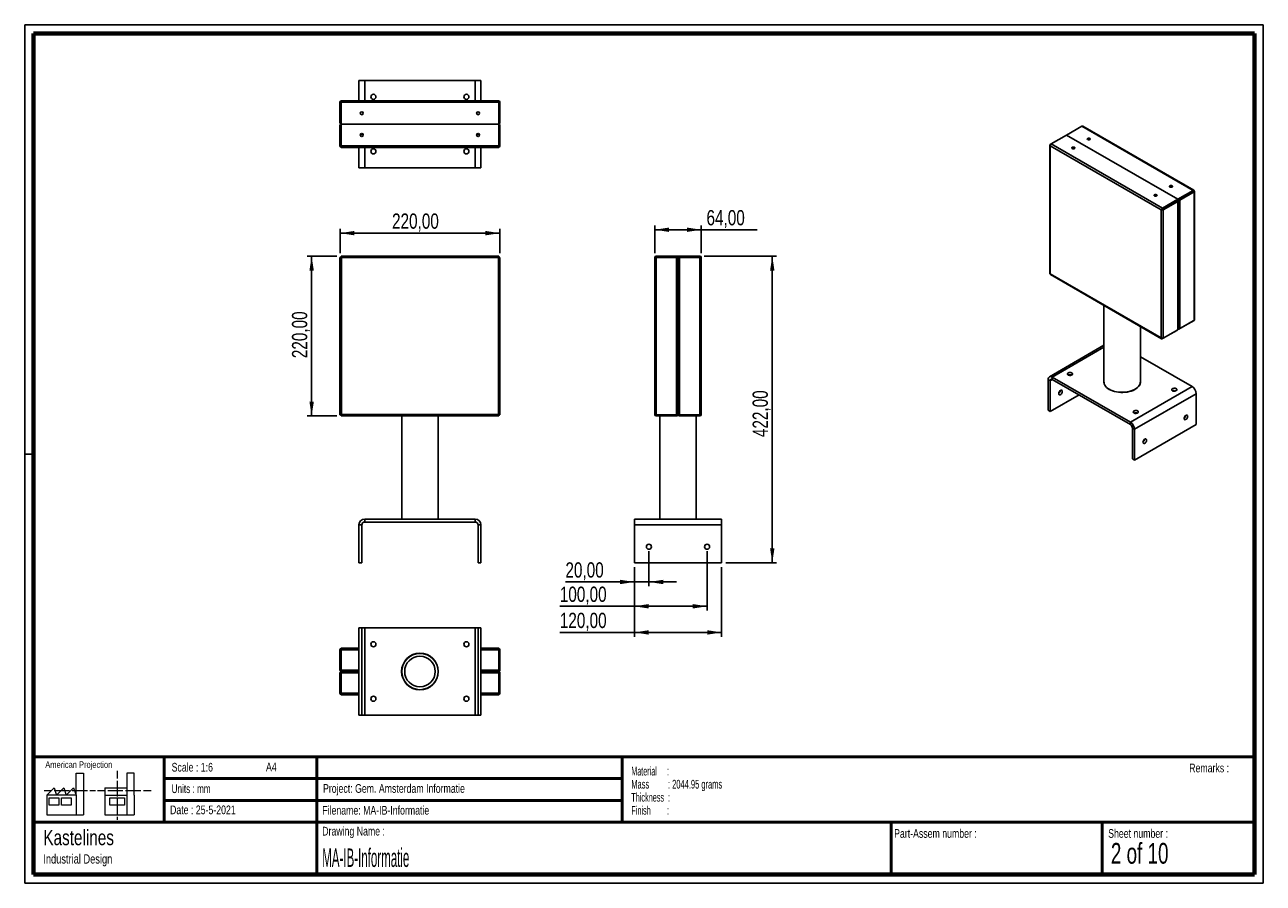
# Paper-space layout 'Sheet2' of a CAD drawing. Header units: millimetres. Extents: x 7 to 291, y 7 to 204.
import ezdxf

# ---------------------------------------------------------------- set-up
doc = ezdxf.new("R2010")
doc.units = ezdxf.units.MM
for name, color, linetype in [('BORDERS', 7, 'Continuous'), ('DRAWING', 7, 'Continuous'), ('TEXT_SHEET_FORMAT', 7, 'Continuous')]:
    doc.layers.add(name, color=color, linetype=linetype)
doc.styles.add('SLDTEXTSTYLE0', font='TXT', dxfattribs={"width": 0.7})
doc.styles.add('SLDTEXTSTYLE1', font='TXT', dxfattribs={"width": 0.75})
doc.styles.add('SLDTEXTSTYLE2', font='TXT', dxfattribs={"width": 0.678571})
doc.styles.add('SLDTEXTSTYLE3', font='TXT', dxfattribs={"width": 0.5675})
doc.styles.add('SLDTEXTSTYLE4', font='TXT', dxfattribs={"width": 0.56375})
doc.styles.add('SLDTEXTSTYLE5', font='TXT', dxfattribs={"width": 0.605})
doc.styles.add('SLDTEXTSTYLE6', font='TXT', dxfattribs={"width": 0.549})
doc.styles.add('SLDTEXTSTYLE7', font='TXT', dxfattribs={"width": 0.467045})
doc.dimstyles.new('SLDDIMSTYLE2', dxfattribs={"dimtxt": 3.5, "dimasz": 3.302, "dimexe": 0, "dimexo": 0.0625, "dimgap": 0.875, "dimtad": 1, "dimlfac": 6, "dimrnd": 1e-09, "dimzin": 12, "dimdsep": 46, "dimtxsty": 'SLDTEXTSTYLE1', "dimsah": 1, "dimcen": 0.09, "dimadec": 0, "dimazin": 3, "dimtfac": 1, "dimtofl": 0, "dimtmove": 0, "dimatfit": 3, "dimfxl": 1, "dimfrac": 2, "dimtolj": 1, "dimtzin": 12, "dimarcsym": 0})
doc.dimstyles.new('SLDDIMSTYLE3', dxfattribs={"dimtxt": 3.5, "dimasz": 3.302, "dimexe": 0, "dimexo": 0.0625, "dimgap": 0.875, "dimtad": 1, "dimlfac": 6, "dimrnd": 1e-09, "dimzin": 12, "dimdsep": 46, "dimtxsty": 'SLDTEXTSTYLE1', "dimsah": 1, "dimcen": 0.09, "dimadec": 0, "dimazin": 3, "dimtfac": 1, "dimtmove": 0, "dimatfit": 0, "dimfxl": 1, "dimfrac": 2, "dimtolj": 1, "dimtzin": 12, "dimarcsym": 0})

# ---------------------------------------------------------------- blocks, each defined once
blk = doc.blocks.new('SW_NOTE_0_8')
at = {"layer": 'TEXT_SHEET_FORMAT', "color": 0, "char_height": 2, "attachment_point": 1}
for s, insert, style in [('Material     :', (0, 2.58), 'SLDTEXTSTYLE3'), ('Mass         : 2044.95 grams', (0, -0.42), 'SLDTEXTSTYLE4'), ('Thickness  :', (0, -3.42), 'SLDTEXTSTYLE5'), ('Finish        :', (0, -6.42), 'SLDTEXTSTYLE6')]:
    blk.add_mtext(s, dxfattribs=dict(at, insert=insert, style=style))
blk = doc.blocks.new('SW_NOTE_0_9')
at = {"layer": 'DRAWING', "color": 0, "attachment_point": 1, "style": 'SLDTEXTSTYLE1'}
for s, insert, char_height in [('Kastelines', (0, 4.51), 3.5), ('Industrial Design', (0, -1.09), 2.1167)]:
    blk.add_mtext(s, dxfattribs=dict(at, insert=insert, char_height=char_height))
blk = doc.blocks.new('_D')
at = {"layer": 'DRAWING', "color": 7}
for p, q in [((78.13, 150.68), (71.35, 150.68)), ((72.35, 114.01), (72.35, 150.68)), ((78.13, 114.01), (71.35, 114.01))]:
    blk.add_line(p, q, dxfattribs=at)
for points in [[(72.35, 150.68), (71.85, 147.37), (72.86, 147.37)], [(72.35, 114.01), (72.86, 117.31), (71.85, 117.31)]]:
    blk.add_solid(points, dxfattribs=at)
at = {"layer": 'DRAWING', "color": 7, "insert": (67.84, 127.27), "char_height": 3.5, "attachment_point": 1, "rotation": 90, "style": 'SLDTEXTSTYLE1'}
blk.add_mtext('220,00', dxfattribs=at)
blk = doc.blocks.new('_D_1')
at = {"layer": 'DRAWING', "color": 7}
for p, q in [((78.86, 151.4), (78.86, 156.96)), ((115.52, 151.4), (115.52, 156.96)), ((78.86, 155.96), (115.52, 155.96))]:
    blk.add_line(p, q, dxfattribs=at)
for points in [[(78.86, 155.96), (82.16, 155.46), (82.16, 156.47)], [(115.52, 155.96), (112.22, 156.47), (112.22, 155.46)]]:
    blk.add_solid(points, dxfattribs=at)
at = {"layer": 'DRAWING', "color": 7, "insert": (90.79, 160.48), "char_height": 3.5, "attachment_point": 1, "style": 'SLDTEXTSTYLE1'}
blk.add_mtext('220,00', dxfattribs=at)
blk = doc.blocks.new('_D_2')
at = {"layer": 'DRAWING', "color": 7}
for p, q in [((151.04, 151.34), (151.04, 157.74)), ((151.04, 156.74), (161.7, 156.74)), ((161.7, 151.34), (161.7, 157.74)), ((161.7, 156.74), (174.54, 156.74))]:
    blk.add_line(p, q, dxfattribs=at)
for points in [[(151.04, 156.74), (154.34, 156.24), (154.34, 157.25)], [(161.7, 156.74), (158.4, 157.25), (158.4, 156.24)]]:
    blk.add_solid(points, dxfattribs=at)
at = {"layer": 'DRAWING', "color": 7, "insert": (162.9, 161.26), "char_height": 3.5, "attachment_point": 1, "style": 'SLDTEXTSTYLE1'}
blk.add_mtext('64,00', dxfattribs=at)
blk = doc.blocks.new('_D_3')
at = {"layer": 'DRAWING', "color": 7}
for p, q in [((149.7, 83.01), (149.7, 74.92)), ((146.37, 79.34), (146.37, 74.92)), ((146.37, 75.92), (130.55, 75.92)), ((149.7, 75.92), (146.37, 75.92)), ((149.7, 75.92), (156.05, 75.92))]:
    blk.add_line(p, q, dxfattribs=at)
for points in [[(146.37, 75.92), (143.07, 76.42), (143.07, 75.41)], [(149.7, 75.92), (153.01, 75.41), (153.01, 76.42)]]:
    blk.add_solid(points, dxfattribs=at)
at = {"layer": 'DRAWING', "color": 7, "insert": (130.55, 80.43), "char_height": 3.5, "attachment_point": 1, "style": 'SLDTEXTSTYLE1'}
blk.add_mtext('20,00', dxfattribs=at)
blk = doc.blocks.new('_D_4')
at = {"layer": 'DRAWING', "color": 7}
for p, q in [((163.04, 83.01), (163.04, 69.34)), ((146.37, 79.34), (146.37, 69.34)), ((146.37, 70.34), (129.26, 70.34)), ((146.37, 70.34), (163.04, 70.34))]:
    blk.add_line(p, q, dxfattribs=at)
for points in [[(146.37, 70.34), (149.67, 69.83), (149.67, 70.85)], [(163.04, 70.34), (159.74, 70.85), (159.74, 69.83)]]:
    blk.add_solid(points, dxfattribs=at)
at = {"layer": 'DRAWING', "color": 7, "insert": (129.26, 74.85), "char_height": 3.5, "attachment_point": 1, "style": 'SLDTEXTSTYLE1'}
blk.add_mtext('100,00', dxfattribs=at)
blk = doc.blocks.new('_D_5')
at = {"layer": 'DRAWING', "color": 7}
for p, q in [((162.37, 150.68), (178.99, 150.68)), ((177.99, 80.34), (177.99, 150.68)), ((167.37, 80.34), (178.99, 80.34))]:
    blk.add_line(p, q, dxfattribs=at)
for points in [[(177.99, 150.68), (177.48, 147.37), (178.49, 147.37)], [(177.99, 80.34), (178.49, 83.64), (177.48, 83.64)]]:
    blk.add_solid(points, dxfattribs=at)
at = {"layer": 'DRAWING', "color": 7, "insert": (173.47, 109.16), "char_height": 3.5, "attachment_point": 1, "rotation": 90, "style": 'SLDTEXTSTYLE1'}
blk.add_mtext('422,00', dxfattribs=at)
blk = doc.blocks.new('_D_6')
at = {"layer": 'DRAWING', "color": 7}
for p, q in [((146.37, 79.34), (146.37, 63.34)), ((166.37, 79.34), (166.37, 63.34)), ((146.37, 64.34), (129.26, 64.34)), ((166.37, 64.34), (146.37, 64.34))]:
    blk.add_line(p, q, dxfattribs=at)
for points in [[(146.37, 64.34), (149.67, 63.83), (149.67, 64.85)], [(166.37, 64.34), (163.07, 64.85), (163.07, 63.83)]]:
    blk.add_solid(points, dxfattribs=at)
at = {"layer": 'DRAWING', "color": 7, "insert": (129.26, 68.85), "char_height": 3.5, "attachment_point": 1, "style": 'SLDTEXTSTYLE1'}
blk.add_mtext('120,00', dxfattribs=at)

psp = doc.layouts.new('Sheet2')

# ---------------------------------------------------------------- linework, layer by layer
at = {"color": 7, "linetype": 'Continuous', "lineweight": 25}
for p, q in [((83.1888, 190.9861), (83.1888, 186.3194)), ((83.1888, 190.9861), (84.5221, 190.9861)), ((109.8555, 190.9861), (84.5221, 190.9861)), ((109.8555, 190.9861), (111.1888, 190.9861)), ((111.1888, 190.9861), (111.1888, 186.3194)), ((78.8555, 185.9861), (79.1055, 185.9861)), ((78.8555, 185.9861), (78.8555, 181.3194)), ((79.1055, 185.9861), (79.1055, 181.3194)), ((79.1349, 180.9861), (79.1349, 185.9861)), ((79.1349, 185.9861), (115.2427, 185.9861)), ((79.1888, 186.3194), (115.1888, 186.3194)), ((115.2427, 185.9861), (115.2427, 180.9861)), ((115.5221, 185.9861), (115.2721, 185.9861)), ((115.2721, 181.3194), (115.2721, 185.9861)), ((115.5221, 181.3194), (115.5221, 185.9861)), ((79.1055, 181.3194), (78.8555, 181.3194)), ((79.1055, 180.6527), (78.8555, 180.6527)), ((78.8555, 180.6527), (78.8555, 175.9861)), ((79.1055, 180.6527), (79.1055, 175.9861)), ((79.1349, 180.9861), (115.2427, 180.9861)), ((79.1349, 175.9861), (79.1349, 180.9861)), ((115.2427, 180.9861), (115.2427, 175.9861)), ((115.2721, 181.3194), (115.5221, 181.3194)), ((115.2721, 180.6527), (115.5221, 180.6527)), ((115.2721, 175.9861), (115.2721, 180.6527)), ((115.5221, 175.9861), (115.5221, 180.6527)), ((245.455, 178.4739), (248.9905, 180.5149)), ((248.9905, 180.5149), (274.5226, 165.7756)), ((274.6781, 165.7985), (249.1684, 180.5249)), ((83.5155, 178.5694), (84.1954, 178.5694)), ((110.1822, 178.5694), (110.8621, 178.5694)), ((241.6242, 176.1698), (241.6242, 146.7121)), ((241.9159, 176.4307), (241.7219, 176.3187)), ((241.9195, 176.4328), (245.455, 178.4739)), ((267.4515, 161.6935), (241.9195, 176.4328)), ((245.455, 178.4739), (270.987, 163.7345)), ((78.8555, 175.9861), (79.1055, 175.9861)), ((115.2427, 175.9861), (79.1349, 175.9861)), ((115.1888, 175.6527), (79.1888, 175.6527)), ((83.1888, 175.6527), (83.1888, 170.9861)), ((111.1888, 175.6527), (111.1888, 170.9861)), ((115.5221, 175.9861), (115.2721, 175.9861)), ((267.1777, 161.3073), (241.7219, 176.0026)), ((241.7219, 176.0026), (241.7219, 146.6071)), ((84.5221, 170.9861), (83.1888, 170.9861)), ((84.5221, 170.9861), (109.8555, 170.9861)), ((111.1888, 170.9861), (109.8555, 170.9861)), ((274.5226, 165.7756), (270.987, 163.7345)), ((274.5226, 165.5714), (270.987, 163.5304)), ((271.2436, 163.6304), (274.5434, 165.5353)), ((271.4204, 163.5283), (274.7202, 165.4333)), ((274.5226, 165.7756), (274.5226, 165.5714)), ((274.7202, 165.6614), (274.5434, 165.5594)), ((274.7202, 165.4333), (274.5434, 165.5353)), ((274.7202, 165.4333), (274.7202, 135.9498)), ((274.8178, 136.0988), (274.8178, 165.5565)), ((270.987, 163.7345), (267.4515, 161.6935)), ((270.987, 163.5304), (267.4515, 161.4894)), ((267.4723, 161.4533), (270.7722, 163.3582)), ((267.6491, 161.3512), (270.9489, 163.2562)), ((268.6509, 162.1336), (268.6509, 162.1817)), ((270.7722, 163.3582), (270.9489, 163.2562)), ((270.9489, 133.7728), (270.9489, 163.2562)), ((270.987, 163.7345), (270.987, 163.5304)), ((271.0466, 133.979), (271.0466, 163.3923)), ((271.2436, 163.6304), (271.4204, 163.5283)), ((271.4204, 163.5283), (271.4204, 134.0449)), ((271.5971, 163.8826), (271.5971, 163.8345)), ((272.0685, 164.1547), (272.0685, 164.1066)), ((267.1777, 161.3073), (267.3545, 161.4093)), ((267.1777, 131.9118), (267.1777, 161.3073)), ((267.4515, 161.6935), (267.4515, 161.4894)), ((267.6491, 161.3512), (267.4723, 161.4533)), ((267.6491, 131.8678), (267.6491, 161.3512)), ((79.1349, 150.6762), (79.1349, 150.4262)), ((79.1888, 150.3429), (79.1349, 150.6762)), ((115.2427, 150.6762), (79.1349, 150.6762)), ((115.2427, 150.6762), (115.1888, 150.3429)), ((115.2427, 150.6762), (115.2427, 150.4262)), ((151.3708, 150.6762), (151.3708, 150.4262)), ((156.3708, 150.6762), (151.3708, 150.6762)), ((156.3708, 150.6762), (156.3708, 150.4262)), ((161.3708, 150.6762), (156.3708, 150.6762)), ((161.3708, 150.6762), (161.3708, 150.4262)), ((78.8555, 150.3967), (78.8555, 114.289)), ((78.8555, 150.3967), (79.1888, 150.3429)), ((78.8555, 150.3967), (79.1055, 150.3967)), ((79.1055, 150.3967), (79.1888, 150.3429)), ((79.154, 150.3967), (79.1055, 150.3967)), ((79.1349, 150.4262), (79.154, 150.3967)), ((79.1888, 150.3429), (79.1349, 150.4262)), ((79.1888, 150.3429), (79.1888, 114.3429)), ((115.1888, 150.3429), (79.1888, 150.3429)), ((115.2427, 150.4262), (115.1888, 150.3429)), ((115.1888, 150.3429), (115.5221, 150.3967)), ((115.1888, 150.3429), (115.2721, 150.3967)), ((115.1888, 114.3429), (115.1888, 150.3429)), ((115.2236, 150.3967), (115.2427, 150.4262)), ((115.2721, 150.3967), (115.2236, 150.3967)), ((115.5221, 150.3967), (115.2721, 150.3967)), ((115.5221, 114.289), (115.5221, 150.3967)), ((151.0374, 114.3429), (151.0374, 150.3429)), ((151.3708, 150.3967), (151.3708, 150.4262)), ((156.3708, 150.4262), (151.3708, 150.4262)), ((151.3708, 114.289), (151.3708, 150.3967)), ((151.3708, 150.3967), (156.0374, 150.3967)), ((156.0374, 114.289), (156.0374, 150.3967)), ((156.0374, 150.3967), (156.3708, 150.3967)), ((161.3708, 150.4262), (156.3708, 150.4262)), ((156.3708, 150.3967), (156.3708, 114.4607)), ((156.3708, 150.3967), (156.7041, 150.3967)), ((156.7041, 150.3967), (161.3708, 150.3967)), ((156.7041, 150.3967), (156.7041, 114.289)), ((161.3708, 150.4262), (161.3708, 150.3967)), ((161.3708, 150.3967), (161.3708, 114.289)), ((161.7041, 150.3429), (161.7041, 114.3429)), ((241.7219, 146.6071), (267.1777, 131.9118)), ((241.764, 146.4701), (267.2737, 131.7436)), ((254.0544, 139.375), (254.0544, 121.8396)), ((262.3877, 121.8396), (262.3877, 134.5643)), ((267.4515, 131.7537), (270.7513, 133.6586)), ((270.9489, 133.7728), (267.6491, 131.8678)), ((270.7513, 133.6587), (270.7513, 133.6586)), ((271.2227, 133.9308), (274.5226, 135.8357)), ((271.2227, 134.0511), (271.2227, 133.9308)), ((274.7202, 135.9498), (271.4204, 134.0449)), ((254.0544, 130.2262), (241.5267, 122.9941)), ((274.2488, 120.751), (262.3877, 127.5983)), ((241.7219, 122.1115), (241.2505, 122.3837)), ((241.2505, 122.3837), (241.2505, 115.307)), ((242.1933, 122.9281), (260.1066, 112.5869)), ((242.1933, 122.3838), (242.1933, 122.9281)), ((242.1933, 122.3838), (260.1066, 112.0426)), ((241.7219, 122.1115), (241.7219, 115.0348)), ((254.0642, 121.6742), (254.0392, 121.5674)), ((260.1066, 112.5869), (274.2488, 120.751)), ((241.7219, 115.0348), (248.3226, 118.8454)), ((275.1916, 119.118), (261.0495, 110.954)), ((275.1916, 119.118), (275.1916, 112.0413)), ((79.1888, 114.3429), (78.8555, 114.289)), ((78.8555, 114.289), (79.1055, 114.289)), ((79.1055, 114.289), (79.1888, 114.3429)), ((79.1888, 114.3429), (79.1055, 114.289)), ((79.1349, 114.2595), (79.1888, 114.3429)), ((79.1349, 114.0095), (79.1888, 114.3429)), ((79.1349, 114.0095), (79.1349, 114.2595)), ((79.1349, 114.0095), (115.2427, 114.0095)), ((79.1888, 114.3429), (115.1888, 114.3429)), ((93.0221, 114.0095), (93.0221, 90.3429)), ((101.3555, 90.3429), (101.3555, 114.0095)), ((115.1888, 114.3429), (115.2721, 114.289)), ((115.5221, 114.289), (115.1888, 114.3429)), ((115.1888, 114.3429), (115.2427, 114.0095)), ((115.1888, 114.3429), (115.2427, 114.2595)), ((115.2721, 114.289), (115.1888, 114.3429)), ((115.2427, 114.0095), (115.2427, 114.2595)), ((115.5221, 114.289), (115.2721, 114.289)), ((156.0374, 114.289), (151.3708, 114.289)), ((151.3708, 114.0095), (151.3708, 114.2595)), ((151.3708, 114.2595), (156.0374, 114.2595)), ((151.3708, 114.0095), (156.0374, 114.0095)), ((152.2041, 114.289), (152.2041, 114.2595)), ((152.2041, 114.0095), (152.2041, 90.3429)), ((156.0374, 114.2595), (156.0374, 114.0095)), ((156.3708, 114.3429), (156.1951, 114.3429)), ((156.3708, 114.4607), (156.3708, 114.3429)), ((156.3708, 114.3429), (156.5488, 114.3429)), ((161.3708, 114.289), (156.7041, 114.289)), ((156.7041, 114.2595), (156.7041, 114.0095)), ((156.7041, 114.2595), (161.3708, 114.2595)), ((156.7041, 114.0095), (161.3708, 114.0095)), ((160.5374, 114.2595), (160.5374, 114.289)), ((160.5374, 90.3429), (160.5374, 114.0095)), ((161.3708, 114.0095), (161.3708, 114.2595)), ((241.2505, 115.307), (241.7219, 115.0348)), ((260.1066, 112.0426), (260.1066, 112.5869)), ((260.578, 111.2261), (261.0495, 110.954)), ((260.578, 104.1494), (260.578, 111.2261)), ((275.1916, 112.0413), (261.0495, 103.8773)), ((261.0495, 103.8773), (261.0495, 110.954)), ((261.0495, 103.8773), (260.578, 104.1494)), ((83.8555, 89.0095), (83.1888, 89.0095)), ((83.1888, 89.0095), (83.1888, 80.3429)), ((83.8555, 89.0095), (83.8555, 80.3429)), ((84.5221, 89.6762), (84.5221, 90.3429)), ((84.5221, 90.3429), (109.8555, 90.3429)), ((84.5221, 89.6762), (109.8555, 89.6762)), ((109.8555, 89.6762), (109.8555, 90.3429)), ((110.5221, 80.3429), (110.5221, 89.0095)), ((110.5221, 89.0095), (111.1888, 89.0095)), ((111.1888, 80.3429), (111.1888, 89.0095)), ((146.3708, 89.0095), (146.3708, 90.3429)), ((146.3708, 90.3429), (166.3708, 90.3429)), ((146.3708, 80.3429), (146.3708, 89.0095)), ((166.3708, 89.0095), (146.3708, 89.0095)), ((166.3708, 90.3429), (166.3708, 89.0095)), ((166.3708, 89.0095), (166.3708, 80.3429)), ((83.1888, 80.3429), (83.8555, 80.3429)), ((111.1888, 80.3429), (110.5221, 80.3429)), ((166.3708, 80.3429), (146.3708, 80.3429)), ((83.1888, 65.3706), (83.1888, 45.3706)), ((83.1888, 65.3706), (83.8555, 65.3706)), ((83.8555, 65.3706), (83.8555, 45.3706)), ((84.5221, 65.3706), (83.8555, 65.3706)), ((84.5221, 45.3706), (84.5221, 65.3706)), ((84.5221, 65.3706), (109.8555, 65.3706)), ((110.5221, 65.3706), (109.8555, 65.3706)), ((109.8555, 65.3706), (109.8555, 45.3706)), ((111.1888, 65.3706), (110.5221, 65.3706)), ((110.5221, 45.3706), (110.5221, 65.3706)), ((111.1888, 45.3706), (111.1888, 65.3706)), ((78.8555, 60.3706), (79.1055, 60.3706)), ((78.8555, 60.3706), (78.8555, 55.7039)), ((79.1055, 60.3706), (79.1055, 55.7039)), ((79.1349, 55.7039), (79.1349, 60.3706)), ((79.1888, 60.7039), (83.1888, 60.7039)), ((111.1888, 60.7039), (115.1888, 60.7039)), ((115.2427, 60.3706), (115.2427, 55.7039)), ((115.5221, 60.3706), (115.2721, 60.3706)), ((115.2721, 55.7039), (115.2721, 60.3706)), ((115.5221, 55.7039), (115.5221, 60.3706)), ((79.1055, 55.7039), (78.8555, 55.7039)), ((79.1055, 55.0373), (78.8555, 55.0373)), ((78.8555, 55.0373), (78.8555, 50.3706)), ((79.1055, 55.0373), (79.1055, 50.3706)), ((79.1349, 55.3706), (79.1888, 55.3706)), ((79.1349, 50.3706), (79.1349, 55.0373)), ((79.1888, 55.3706), (79.1888, 55.5463)), ((79.1888, 55.3706), (79.1888, 55.1925)), ((79.3067, 55.3706), (79.1888, 55.3706)), ((83.1888, 55.3706), (79.3067, 55.3706)), ((115.071, 55.3706), (111.1888, 55.3706)), ((115.1888, 55.3706), (115.071, 55.3706)), ((115.1888, 55.3706), (115.1888, 55.5486)), ((115.1888, 55.3706), (115.1888, 55.1949)), ((115.1888, 55.3706), (115.2427, 55.3706)), ((115.2427, 55.0373), (115.2427, 50.3706)), ((115.2721, 55.7039), (115.5221, 55.7039)), ((115.2721, 55.0373), (115.5221, 55.0373)), ((115.2721, 50.3706), (115.2721, 55.0373)), ((115.5221, 50.3706), (115.5221, 55.0373)), ((78.8555, 50.3706), (79.1055, 50.3706)), ((83.1888, 50.0373), (79.1888, 50.0373)), ((115.1888, 50.0373), (111.1888, 50.0373)), ((115.5221, 50.3706), (115.2721, 50.3706)), ((83.1888, 45.3706), (83.8555, 45.3706)), ((83.8555, 45.3706), (84.5221, 45.3706)), ((109.8555, 45.3706), (84.5221, 45.3706)), ((109.8555, 45.3706), (110.5221, 45.3706)), ((111.1888, 45.3706), (110.5221, 45.3706))]:
    psp.add_line(p, q, dxfattribs=at)
at = {"color": 8, "linetype": 'Continuous', "lineweight": 25}
for p, q in [((84.5221, 190.9861), (84.5221, 186.3194)), ((109.8555, 186.3194), (109.8555, 190.9861)), ((241.7219, 176.3187), (241.7812, 176.2845)), ((84.5221, 175.6527), (84.5221, 170.9861)), ((109.8555, 170.9861), (109.8555, 175.6527)), ((274.5226, 165.5714), (274.5434, 165.5594)), ((274.5434, 165.5594), (274.5434, 165.5353)), ((270.7722, 163.4064), (270.7722, 163.3582)), ((274.5226, 135.8357), (274.5226, 135.8358)), ((267.4515, 131.7537), (267.4515, 131.8222)), ((254.0544, 129.7754), (242.1933, 122.9281)), ((241.7219, 122.1115), (242.1933, 122.3837)), ((79.1349, 60.3706), (83.1888, 60.3706)), ((111.1888, 60.3706), (115.2427, 60.3706)), ((79.1349, 55.7039), (83.1888, 55.7039)), ((83.1888, 55.0373), (79.1349, 55.0373)), ((111.1888, 55.7039), (115.2427, 55.7039)), ((115.2427, 55.0373), (111.1888, 55.0373)), ((83.1888, 50.3706), (79.1349, 50.3706)), ((115.2427, 50.3706), (111.1888, 50.3706))]:
    psp.add_line(p, q, dxfattribs=at)
at = {"color": 7, "linetype": 'Continuous', "lineweight": 25, "flags": 128}
for points in [[(250.3132, 177.4246), (250.4268, 177.3808), (250.5607, 177.3654), (250.6946, 177.3808), (250.8082, 177.4246), (250.8841, 177.4901), (250.9107, 177.5674), (250.8841, 177.6448), (250.8082, 177.7103), (250.6946, 177.7541), (250.5607, 177.7695), (250.4268, 177.7541), (250.3132, 177.7103), (250.2373, 177.6448), (250.2107, 177.5674), (250.2373, 177.4901), (250.3132, 177.4246)], [(246.7777, 175.3835), (246.8912, 175.3397), (247.0252, 175.3244), (247.1591, 175.3397), (247.2727, 175.3835), (247.3485, 175.4491), (247.3752, 175.5264), (247.3485, 175.6037), (247.2727, 175.6693), (247.1591, 175.7131), (247.0252, 175.7285), (246.8912, 175.7131), (246.7777, 175.6693), (246.7018, 175.6037), (246.6752, 175.5264), (246.7018, 175.4491), (246.7777, 175.3835)], [(266.1288, 164.7838), (266.0153, 164.8276), (265.8813, 164.843), (265.7474, 164.8276), (265.6339, 164.7838), (265.558, 164.7183), (265.5313, 164.641), (265.558, 164.5636), (265.6339, 164.4981), (265.7474, 164.4543), (265.8813, 164.4389), (266.0153, 164.4543), (266.1288, 164.4981), (266.2047, 164.5636), (266.2313, 164.641), (266.2047, 164.7183), (266.1288, 164.7838)], [(269.6644, 166.8249), (269.5508, 166.8687), (269.4169, 166.884), (269.2829, 166.8687), (269.1694, 166.8249), (269.0935, 166.7593), (269.0669, 166.682), (269.0935, 166.6047), (269.1694, 166.5391), (269.2829, 166.4953), (269.4169, 166.4799), (269.5508, 166.4953), (269.6644, 166.5391), (269.7402, 166.6047), (269.7669, 166.682), (269.7402, 166.7593), (269.6644, 166.8249)], [(270.7722, 163.3582), (270.7825, 163.3655), (270.7902, 163.3739), (270.795, 163.3829), (270.7966, 163.3923), (270.795, 163.4017), (270.7902, 163.4107), (270.7868, 163.4148)], [(270.9489, 163.2562), (270.9904, 163.2854), (271.0212, 163.3186), (271.0402, 163.3547), (271.0466, 163.3923), (271.0402, 163.4298), (271.0212, 163.4659), (270.9904, 163.4992), (270.9656, 163.518)], [(245.8467, 123.4044), (246.0029, 123.3399), (246.187, 123.3083), (246.3788, 123.3129), (246.5577, 123.3532), (246.7043, 123.4248), (246.8026, 123.5201), (246.842, 123.6286), (246.8182, 123.7386), (246.7339, 123.8382), (246.5981, 123.9165), (246.4256, 123.9652), (246.235, 123.9789), (246.0471, 123.9562), (245.8821, 123.8994), (245.758, 123.8148), (245.6882, 123.7116), (245.6803, 123.6008), (245.7351, 123.4946), (245.8467, 123.4044)], [(254.0544, 122.1806), (254.0169, 121.9475), (254.0242, 121.6597), (254.0905, 121.3744), (254.2148, 121.0957), (254.3953, 120.8274), (254.6296, 120.5733), (254.9142, 120.3369), (255.2453, 120.1217)], [(255.2453, 120.1217), (255.6181, 119.9306), (256.0275, 119.7663), (256.4677, 119.6311), (256.9324, 119.5268), (257.4153, 119.4551), (257.9095, 119.4168), (258.4081, 119.4126), (258.904, 119.4424), (259.3903, 119.5058), (259.8602, 119.602), (260.3072, 119.7297), (260.7248, 119.8869), (261.1073, 120.0716), (261.4492, 120.281), (261.7459, 120.5124), (261.9931, 120.7624), (262.1873, 121.0275), (262.3258, 121.304), (262.4067, 121.588), (262.4289, 121.8756), (262.392, 122.1626), (262.3877, 122.1806)], [(244.0789, 119.8658), (243.945, 119.7627), (243.8255, 119.6191), (243.7336, 119.4507), (243.679, 119.2756), (243.6678, 119.1129), (243.7012, 118.9801), (243.7754, 118.8917), (243.8826, 118.8573), (244.011, 118.8805), (244.1468, 118.9589), (244.2752, 119.0839), (244.3824, 119.2421), (244.4566, 119.4162), (244.49, 119.5875), (244.4787, 119.7373), (244.4242, 119.8494), (244.3322, 119.9116), (244.2128, 119.9173), (244.0789, 119.8658)], [(254.0544, 121.8396), (254.0658, 121.6615), (254.1314, 121.3791), (254.2545, 121.1031), (254.4332, 120.8374), (254.6651, 120.5858), (254.947, 120.3518), (255.2747, 120.1387)], [(255.2747, 120.1387), (255.6439, 119.9495), (256.0492, 119.7868), (256.485, 119.6529), (256.9452, 119.5497), (257.4233, 119.4787), (257.9126, 119.4408), (258.4062, 119.4366), (258.8972, 119.4661), (259.3787, 119.5289), (259.844, 119.6242), (260.2865, 119.7505), (260.7, 119.9062), (261.0787, 120.0891), (261.4173, 120.2965), (261.711, 120.5255), (261.9557, 120.773), (262.148, 121.0355), (262.2852, 121.3093), (262.3653, 121.5905), (262.3877, 121.8396)], [(262.4029, 121.5674), (262.392, 121.6183), (262.3778, 121.6742)], [(269.7704, 119.7986), (269.9267, 119.7341), (270.1108, 119.7025), (270.3026, 119.7071), (270.4815, 119.7474), (270.628, 119.819), (270.7263, 119.9143), (270.7658, 120.0228), (270.742, 120.1328), (270.6577, 120.2323), (270.5219, 120.3107), (270.3494, 120.3594), (270.1588, 120.3731), (269.9709, 120.3504), (269.8059, 120.2936), (269.6818, 120.209), (269.612, 120.1058), (269.6041, 119.995), (269.6589, 119.8888), (269.7704, 119.7986)], [(261.7566, 115.1722), (261.6003, 115.2367), (261.4162, 115.2683), (261.2244, 115.2637), (261.0455, 115.2234), (260.8989, 115.1518), (260.8007, 115.0565), (260.7612, 114.948), (260.785, 114.838), (260.8693, 114.7384), (261.0051, 114.6601), (261.1776, 114.6114), (261.3682, 114.5977), (261.5561, 114.6204), (261.7211, 114.6771), (261.8452, 114.7617), (261.915, 114.865), (261.9229, 114.9758), (261.8681, 115.082), (261.7566, 115.1722)], [(272.8346, 114.151), (272.7006, 114.0478), (272.5812, 113.9043), (272.4893, 113.7358), (272.4347, 113.5607), (272.4235, 113.398), (272.4568, 113.2653), (272.5311, 113.1769), (272.6382, 113.1424), (272.7667, 113.1656), (272.9025, 113.244), (273.0309, 113.3691), (273.138, 113.5272), (273.2123, 113.7014), (273.2456, 113.8726), (273.2344, 114.0224), (273.1799, 114.1345), (273.0879, 114.1968), (272.9685, 114.2025), (272.8346, 114.151)], [(263.4065, 108.7082), (263.2725, 108.6051), (263.1531, 108.4616), (263.0612, 108.2931), (263.0066, 108.118), (262.9954, 107.9553), (263.0287, 107.8225), (263.103, 107.7341), (263.2102, 107.6997), (263.3386, 107.7229), (263.4744, 107.8013), (263.6028, 107.9264), (263.7099, 108.0845), (263.7842, 108.2587), (263.8175, 108.4299), (263.8063, 108.5797), (263.7518, 108.6918), (263.6598, 108.7541), (263.5404, 108.7598), (263.4065, 108.7082)]]:
    psp.add_lwpolyline(points, dxfattribs=at)
at = {"color": 7, "linetype": 'Continuous', "lineweight": 25}
for centre, radius in [((86.5221, 187.2361), 0.5833), ((107.8555, 187.2361), 0.5833), ((83.8555, 183.4861), 0.35), ((110.5221, 183.4861), 0.35), ((83.8555, 178.4861), 0.35), ((110.5221, 178.4861), 0.35), ((86.5221, 174.7361), 0.5833), ((107.8555, 174.7361), 0.5833), ((149.7041, 84.0095), 0.5833), ((163.0374, 84.0095), 0.5833), ((86.5221, 61.6206), 0.5833), ((107.8555, 61.6206), 0.5833), ((97.1888, 55.3706), 4.2083), ((97.1888, 55.3706), 4.1667), ((97.1888, 55.3706), 3.5), ((86.5221, 49.1206), 0.5833), ((107.8555, 49.1206), 0.5833)]:
    psp.add_circle(centre, radius, dxfattribs=at)
for centre, radius, start, end in [((79.1888, 185.9861), 0.3333, 90, 180), ((79.1888, 185.9861), 0.0833, 129.364892, 180), ((115.1888, 185.9861), 0.3333, 360, 90), ((115.1888, 185.9861), 0.0833, 360, 50.635108), ((79.1888, 181.3194), 0.3333, 180, 260.699545), ((79.1888, 180.6527), 0.3333, 99.300455, 180), ((79.1888, 181.3194), 0.0833, 180, 229.725776), ((79.1888, 180.6527), 0.0833, 130.274224, 180), ((115.1888, 181.3194), 0.0833, 310.274224, 360), ((115.1888, 181.3194), 0.3333, 279.300455, 360), ((115.1888, 180.6527), 0.3333, 0, 80.699545), ((115.1888, 180.6527), 0.0833, 0, 49.725776), ((250.5607, 177.0985), 0.4752, 50.530051, 129.469949), ((79.1888, 175.9861), 0.3333, 180, 270), ((79.1888, 175.9861), 0.0833, 180, 230.635108), ((115.1888, 175.9861), 0.3333, 270, 0), ((115.1888, 175.9861), 0.0833, 309.364892, 0), ((247.0252, 175.0575), 0.4752, 50.530051, 129.469949), ((269.4169, 166.2131), 0.4752, 50.530051, 129.469949), ((265.8813, 164.1721), 0.4752, 50.530051, 129.469949), ((271.1838, 163.9878), 0.5168, 245.179757, 297.244604), ((271.1843, 163.7452), 0.1292, 252.562062, 297.316333), ((151.3708, 150.3429), 0.3333, 90, 180), ((161.3708, 150.3429), 0.3333, 0, 90), ((151.3708, 150.3429), 0.0833, 90, 140.635108), ((161.3708, 150.3429), 0.0833, 39.364892, 90), ((241.8252, 122.4769), 0.5823, 50.796715, 189.214037), ((242.0093, 122.1581), 0.2911, 50.796715, 189.214037), ((246.2591, 122.5177), 0.9192, 68.05767, 111.94233), ((243.105, 119.9517), 0.919, 308.044746, 351.96063), ((270.1829, 118.9119), 0.9192, 68.05767, 111.94233), ((273.1446, 119.0249), 2.0491, 2.605478, 57.394522), ((151.3708, 114.3429), 0.3333, 180, 270), ((151.3708, 114.3429), 0.0833, 219.364892, 270), ((161.3708, 114.3429), 0.3333, 270, 0), ((161.3708, 114.3429), 0.0833, 270, 320.635108), ((261.3441, 113.8103), 0.9183, 68.035618, 111.964382), ((271.8607, 114.2369), 0.919, 308.044746, 351.96063), ((259.0025, 110.8608), 2.0491, 2.605478, 57.394522), ((259.5546, 111.1795), 1.0245, 2.605478, 57.394522), ((262.4326, 108.7941), 0.919, 308.044746, 351.96063), ((84.5221, 89.0095), 1.3333, 90, 180), ((84.5221, 89.0095), 0.6667, 90, 180), ((109.8555, 89.0095), 1.3333, 0, 90), ((109.8555, 89.0095), 0.6667, 0, 90), ((79.1888, 60.3706), 0.3333, 90, 180), ((79.1888, 60.3706), 0.0833, 129.364892, 180), ((115.1888, 60.3706), 0.3333, 360, 90), ((115.1888, 60.3706), 0.0833, 360, 50.635108), ((79.1888, 50.3706), 0.3333, 180, 270), ((79.1888, 50.3706), 0.0833, 180, 230.635108), ((115.1888, 50.3706), 0.3333, 270, 0), ((115.1888, 50.3706), 0.0833, 309.364892, 0)]:
    psp.add_arc(centre, radius, start, end, dxfattribs=at)
for centre, major_axis, ratio, start_param, end_param in [((79.1888, 185.9861), (0, 0.3333), 0.16161165, 0, 1.57079633), ((115.1888, 185.9861), (0, 0.3333), 0.16161165, 4.71238898, 6.28318531), ((249.0286, 180.2207), (0.1176, 0.3147), 0.66035732, 6.17302891, 6.95834581), ((241.9576, 176.1387), (0.3313, -0.0555), 0.66028173, 2.46631826, 4.03711458), ((241.9576, 176.1387), (0.1176, 0.3147), 0.66035732, 0.6751605, 2.24595683), ((79.1888, 175.9861), (0, 0.3333), 0.16161165, 1.57079633, 3.14159265), ((115.1888, 175.9861), (0, 0.3333), 0.16161165, 3.14159265, 4.71238898), ((274.4845, 165.5254), (0.2014, 0.268), 0.47866044, 5.55577573, 7.12657206), ((274.4845, 165.5254), (0.0695, 0.0559), 0.17840248, 5.56670171, 7.13749804), ((274.4845, 165.5254), (0.0831, 0.0322), 0.17826878, 5.42884677, 6.99964309), ((274.4845, 165.5254), (0.3328, 0.0404), 0.47855338, 5.43973809, 7.01053441), ((267.4134, 161.4433), (0.2014, 0.268), 0.47866044, 0.84338675, 2.41418308), ((267.4134, 161.4433), (0.3328, 0.0404), 0.47855338, 3.86894176, 5.43973809), ((267.4134, 161.4433), (0.0695, 0.0559), 0.17840248, 0.85431273, 2.42510905), ((267.4134, 161.4433), (0.0831, 0.0322), 0.17826878, 3.85805044, 5.42884677), ((151.3708, 150.3429), (0.3333, 0), 0.16161165, 1.57079633, 3.14159265), ((161.3708, 150.3429), (0.3333, 0), 0.16161165, 0, 1.57079633), ((241.9576, 146.7432), (0.3328, 0.0404), 0.47855338, 3.0835436, 3.86894176), ((241.9576, 146.7432), (0.2014, 0.268), 0.47866044, 2.41418308, 3.19966251), ((274.4845, 136.1299), (0.3313, -0.0555), 0.66028173, 5.60791091, 6.39330907), ((267.4134, 132.0479), (0.3313, -0.0555), 0.66028173, 4.03711458, 5.60791091), ((267.4134, 132.0479), (0.1176, 0.3147), 0.66035732, 2.24595683, 3.81675316), ((151.3708, 114.3429), (0.3333, 0), 0.16161165, 3.14159265, 4.71238898), ((161.3708, 114.3429), (0.3333, 0), 0.16161165, 4.71238898, 6.28318531), ((79.1888, 60.3706), (0, 0.3333), 0.16161165, 0, 1.57079633), ((115.1888, 60.3706), (0, 0.3333), 0.16161165, 4.71238898, 6.28318531), ((79.1888, 50.3706), (0, 0.3333), 0.16161165, 1.57079633, 3.14159265), ((115.1888, 50.3706), (0, 0.3333), 0.16161165, 3.14159265, 4.71238898)]:
    psp.add_ellipse(centre, major_axis=major_axis, ratio=ratio, start_param=start_param, end_param=end_param, dxfattribs=at)
for points, knots in [([(271.0435, 133.9792), (271.042, 133.9517), (271.0386, 133.8909), (270.9961, 133.8213), (270.9593, 133.7834), (270.9489, 133.7728)], [0, 0, 0, 0, 0.37141372, 0.82310741, 1, 1, 1, 1]), ([(270.9967, 133.9521), (271.0212, 133.9397), (271.0756, 133.9122), (271.1571, 133.9142), (271.2083, 133.9271), (271.2227, 133.9308)], [0, 0, 0, 0, 0.37134883, 0.82308915, 1, 1, 1, 1]), ([(271.4204, 134.0449), (271.3884, 134.0409), (271.3255, 134.033), (271.2066, 134.0503), (271.1086, 134.0786), (271.0604, 134.1092), (271.0466, 134.1179)], [0, 0, 0, 0, 0.30058241, 0.59178159, 0.88297423, 1, 1, 1, 1]), ([(156.3708, 114.4607), (156.3664, 114.4474), (156.3579, 114.4211), (156.2924, 114.3818), (156.199, 114.343), (156.1075, 114.312), (156.0528, 114.2941), (156.0374, 114.289)], [0, 0, 0, 0, 0.23333453, 0.45938511, 0.6854306, 0.91147596, 1, 1, 1, 1]), ([(156.0374, 114.0095), (156.0782, 114.0139), (156.1584, 114.0225), (156.2625, 114.0879), (156.3369, 114.1814), (156.3678, 114.2728), (156.3701, 114.3275), (156.3708, 114.3429)], [0, 0, 0, 0, 0.23333453, 0.45938511, 0.6854306, 0.91147596, 1, 1, 1, 1]), ([(156.7041, 114.289), (156.6634, 114.3024), (156.5832, 114.3287), (156.4791, 114.3679), (156.4046, 114.4067), (156.3737, 114.4378), (156.3714, 114.4557), (156.3708, 114.4607)], [0, 0, 0, 0, 0.23333453, 0.45938511, 0.6854306, 0.91147596, 1, 1, 1, 1]), ([(156.3708, 114.3429), (156.3751, 114.3021), (156.3837, 114.2219), (156.4492, 114.1178), (156.5426, 114.0434), (156.6341, 114.0125), (156.6887, 114.0102), (156.7041, 114.0095)], [0, 0, 0, 0, 0.23333453, 0.45938511, 0.6854306, 0.91147596, 1, 1, 1, 1]), ([(78.8555, 55.7039), (78.8598, 55.6632), (78.8684, 55.583), (78.9338, 55.4789), (79.0273, 55.4044), (79.1188, 55.3736), (79.1734, 55.3712), (79.1888, 55.3706)], [0, 0, 0, 0, 0.23333453, 0.45938511, 0.6854306, 0.91147596, 1, 1, 1, 1]), ([(79.1888, 55.3706), (79.1481, 55.3662), (79.0679, 55.3577), (78.9638, 55.2922), (78.8893, 55.1988), (78.8584, 55.1073), (78.8561, 55.0526), (78.8555, 55.0373)], [0, 0, 0, 0, 0.23333453, 0.45938511, 0.6854306, 0.91147596, 1, 1, 1, 1]), ([(79.3067, 55.3706), (79.2933, 55.3749), (79.267, 55.3835), (79.2277, 55.449), (79.1889, 55.5424), (79.1579, 55.6339), (79.14, 55.6885), (79.1349, 55.7039)], [0, 0, 0, 0, 0.23333453, 0.45938511, 0.6854306, 0.91147596, 1, 1, 1, 1]), ([(79.1349, 55.0373), (79.1483, 55.078), (79.1746, 55.1582), (79.2139, 55.2623), (79.2527, 55.3367), (79.2837, 55.3676), (79.3016, 55.3699), (79.3067, 55.3706)], [0, 0, 0, 0, 0.23333453, 0.45938511, 0.6854306, 0.91147596, 1, 1, 1, 1]), ([(115.2427, 55.7039), (115.2293, 55.6632), (115.203, 55.583), (115.1638, 55.4789), (115.1249, 55.4044), (115.0939, 55.3736), (115.076, 55.3712), (115.071, 55.3706)], [0, 0, 0, 0, 0.23333453, 0.45938511, 0.6854306, 0.91147596, 1, 1, 1, 1]), ([(115.071, 55.3706), (115.0843, 55.3662), (115.1106, 55.3577), (115.1499, 55.2922), (115.1887, 55.1988), (115.2197, 55.1073), (115.2376, 55.0526), (115.2427, 55.0373)], [0, 0, 0, 0, 0.23333453, 0.45938511, 0.6854306, 0.91147596, 1, 1, 1, 1]), ([(115.1888, 55.3706), (115.2295, 55.3749), (115.3098, 55.3835), (115.4138, 55.449), (115.4883, 55.5424), (115.5192, 55.6339), (115.5215, 55.6885), (115.5221, 55.7039)], [0, 0, 0, 0, 0.23333453, 0.45938511, 0.6854306, 0.91147596, 1, 1, 1, 1]), ([(115.5221, 55.0373), (115.5178, 55.078), (115.5092, 55.1582), (115.4438, 55.2623), (115.3503, 55.3367), (115.2588, 55.3676), (115.2042, 55.3699), (115.1888, 55.3706)], [0, 0, 0, 0, 0.23333453, 0.45938511, 0.6854306, 0.91147596, 1, 1, 1, 1])]:
    psp.add_open_spline(points, degree=3, knots=knots, dxfattribs=at)
at = {"layer": 'BORDERS', "lineweight": 70}
for p, q in [((8.5696, 8.7839), (8.5696, 201.7839)), ((8.5696, 201.7839), (288.5696, 201.7839)), ((288.5696, 201.7839), (288.5696, 8.7839)), ((288.5696, 8.7839), (8.5696, 8.7839))]:
    psp.add_line(p, q, dxfattribs=at)
at = {"layer": 'BORDERS', "lineweight": 50}
for p, q in [((8.5696, 35.7839), (288.5696, 35.7839)), ((38.5696, 35.7839), (38.5696, 20.7839)), ((73.5696, 35.7839), (73.5696, 8.7839)), ((143.5696, 35.7839), (143.5696, 20.7839)), ((38.5696, 30.7839), (143.5696, 30.7839)), ((38.5696, 25.7839), (143.5696, 25.7839)), ((8.5696, 20.7839), (288.5696, 20.7839)), ((205.2225, 8.7839), (205.2225, 20.7839)), ((253.6509, 8.7839), (253.6509, 20.7839))]:
    psp.add_line(p, q, dxfattribs=at)
at = {"layer": 'TEXT_SHEET_FORMAT'}
for p, q in [((6.5696, 203.7839), (290.5696, 203.7839)), ((6.5696, 203.7839), (6.5696, 6.7839)), ((290.5696, 203.7839), (290.5696, 6.7839)), ((6.5696, 105.2839), (8.6215, 105.2839)), ((6.5696, 6.7839), (290.5696, 6.7839))]:
    psp.add_line(p, q, dxfattribs=at)
at = {"layer": 'TEXT_SHEET_FORMAT', "color": 7, "linetype": 'Continuous', "lineweight": 18}
for p, q in [((18.3208, 26.9711), (18.3208, 32.0361)), ((18.3208, 32.0361), (20.0027, 32.0361)), ((20.0027, 32.0361), (20.0027, 22.4704)), ((27.7328, 32.596), (27.7328, 30.8389)), ((31.6542, 32.0317), (29.9723, 32.0317)), ((29.9723, 32.0317), (29.9723, 22.466)), ((31.6542, 26.9668), (31.6542, 32.0317)), ((11.5933, 26.9711), (13.2752, 28.6594)), ((13.2752, 28.6594), (13.8375, 26.9711)), ((13.8375, 26.9711), (15.5194, 28.6594)), ((15.5194, 28.6594), (16.0814, 26.9711)), ((16.0814, 26.9711), (17.7632, 28.6594)), ((17.7632, 28.6594), (18.3208, 26.9711)), ((24.9266, 28.655), (24.9266, 26.9668)), ((24.9266, 28.655), (29.9723, 28.655)), ((27.7328, 30.2516), (27.7328, 28.4899)), ((27.7328, 28.4899), (27.7328, 26.7282)), ((10.9809, 28.0997), (12.736, 28.0997)), ((18.3208, 26.9711), (11.5933, 26.9711)), ((11.5933, 26.9711), (11.5933, 22.4704)), ((12.1556, 26.4115), (14.3995, 26.4115)), ((12.1556, 24.7231), (12.1556, 26.4115)), ((13.321, 28.0997), (15.076, 28.0997)), ((14.3995, 26.4115), (14.3995, 24.7231)), ((14.957, 26.4115), (17.2012, 26.4115)), ((14.957, 24.7231), (14.957, 26.4115)), ((15.076, 28.0997), (16.8309, 28.0997)), ((17.2012, 26.4115), (17.2012, 24.7231)), ((17.4159, 28.0997), (19.1711, 28.0997)), ((18.3208, 26.9711), (18.3208, 22.4704)), ((19.1711, 28.0997), (20.926, 28.0997)), ((21.511, 28.0997), (22.8089, 28.0997)), ((23.2447, 28.0953), (24.9952, 28.0953)), ((24.9266, 26.9668), (29.9723, 26.9668)), ((24.9266, 26.9668), (24.9266, 22.466)), ((25.5802, 28.0953), (27.3352, 28.0953)), ((26.0509, 26.4071), (29.4147, 26.4071)), ((26.0509, 24.7187), (26.0509, 26.4071)), ((27.3352, 28.0953), (29.0902, 28.0953)), ((27.7328, 26.1409), (27.7328, 24.3793)), ((29.4147, 26.4071), (29.4147, 24.7187)), ((29.6752, 28.0953), (31.4303, 28.0953)), ((31.4303, 28.0953), (33.1853, 28.0953)), ((31.6542, 26.9668), (31.6542, 22.466)), ((33.7703, 28.0953), (35.5252, 28.0953)), ((14.3995, 24.7231), (12.1556, 24.7231)), ((17.2012, 24.7231), (14.957, 24.7231)), ((29.4147, 24.7187), (26.0509, 24.7187)), ((27.7328, 24.3793), (27.7328, 22.6175)), ((11.5933, 22.4704), (18.3208, 22.4704)), ((18.3208, 22.4704), (20.0027, 22.4704)), ((24.9266, 22.466), (31.6542, 22.466)), ((27.7328, 22.0302), (27.7328, 21.342))]:
    psp.add_line(p, q, dxfattribs=at)

# ---------------------------------------------------------------- block references
at = {"layer": 'DRAWING'}
psp.add_blockref('SW_NOTE_0_9', (10.8265, 14.511), dxfattribs=at)
at = {"layer": 'TEXT_SHEET_FORMAT', "color": 218}
psp.add_blockref('SW_NOTE_0_8', (145.6526, 30.9309), dxfattribs=at)

# ---------------------------------------------------------------- texts
at = {"layer": 'TEXT_SHEET_FORMAT', "attachment_point": 1}
for s, insert, char_height, style in [('American Projection', (11.2772, 34.7557), 1.5, 'SLDTEXTSTYLE1'), ('Scale : 1:6', (40.2454, 34.4082), 2, 'SLDTEXTSTYLE1'), ('A4', (61.8906, 34.4862), 2, 'SLDTEXTSTYLE1'), ('Remarks :', (273.5956, 34.2358), 2, 'SLDTEXTSTYLE1'), ('Units : mm', (40.2393, 29.4761), 2, 'SLDTEXTSTYLE0'), ('Project: Gem. Amsterdam Informatie', (74.9564, 29.538), 2, 'SLDTEXTSTYLE1'), ('Date : 25-5-2021', (39.8865, 24.6218), 2, 'SLDTEXTSTYLE1'), ('Filename: MA-IB-Informatie', (74.7977, 24.5313), 2, 'SLDTEXTSTYLE1'), ('Drawing Name :', (74.7803, 19.7365), 2, 'SLDTEXTSTYLE1'), ('Part-Assem number :', (205.9266, 19.2104), 2, 'SLDTEXTSTYLE1'), ('Sheet number :', (255.0112, 19.2104), 2, 'SLDTEXTSTYLE1'), ('2 of 10', (255.6343, 16.0396), 4.7625, 'SLDTEXTSTYLE2')]:
    psp.add_mtext(s, dxfattribs=dict(at, insert=insert, char_height=char_height, style=style))
at = {"layer": 'TEXT_SHEET_FORMAT', "color": 218, "insert": (74.7803, 14.7617), "char_height": 4.233333, "attachment_point": 1, "style": 'SLDTEXTSTYLE7'}
psp.add_mtext('MA-IB-Informatie', dxfattribs=at)

# ---------------------------------------------------------------- dimensions: what is measured, and where the dimension line sits
at = {"layer": 'DRAWING', "color": 7}
for base, p1, p2, dimstyle, picture, middle in [((115.5221, 155.9644), (78.8555, 150.3967), (115.5221, 150.3967), 'SLDDIMSTYLE2', '_D_1', (97.9067, 155.9644)), ((161.7041, 156.744), (151.0374, 150.3429), (161.7041, 150.3429), 'SLDDIMSTYLE2', '_D_2', (168.7208, 156.744)), ((163.0374, 70.3429), (146.3708, 80.3429), (163.0374, 84.0095), 'SLDDIMSTYLE2', '_D_4', (136.3708, 70.3429)), ((146.3708, 75.9155), (149.7041, 84.0095), (146.3708, 80.3429), 'SLDDIMSTYLE3', '_D_3', (136.3708, 75.9155)), ((146.3708, 64.3429), (166.3708, 80.3429), (146.3708, 80.3429), 'SLDDIMSTYLE2', '_D_6', (136.3708, 64.3429))]:
    dim = psp.add_linear_dim(base=base, p1=p1, p2=p2, dimstyle=dimstyle, dxfattribs=at)
    dim.commit()
    dim.dimension.update_dxf_attribs({"geometry": picture, "text_midpoint": middle, "dimtype": 160})
for base, p1, p2, picture, middle in [((72.3534, 150.6762), (79.1349, 114.0095), (79.1349, 150.6762), '_D', (72.3534, 134.3857)), ((177.9852, 150.6762), (166.3708, 80.3429), (161.3708, 150.6762), '_D_5', (177.9852, 116.2695))]:
    dim = psp.add_linear_dim(base=base, p1=p1, p2=p2, angle=90, dimstyle='SLDDIMSTYLE2', dxfattribs=at)
    dim.commit()
    dim.dimension.update_dxf_attribs({"geometry": picture, "text_midpoint": middle, "dimtype": 160})

doc.saveas('drawing.dxf')
